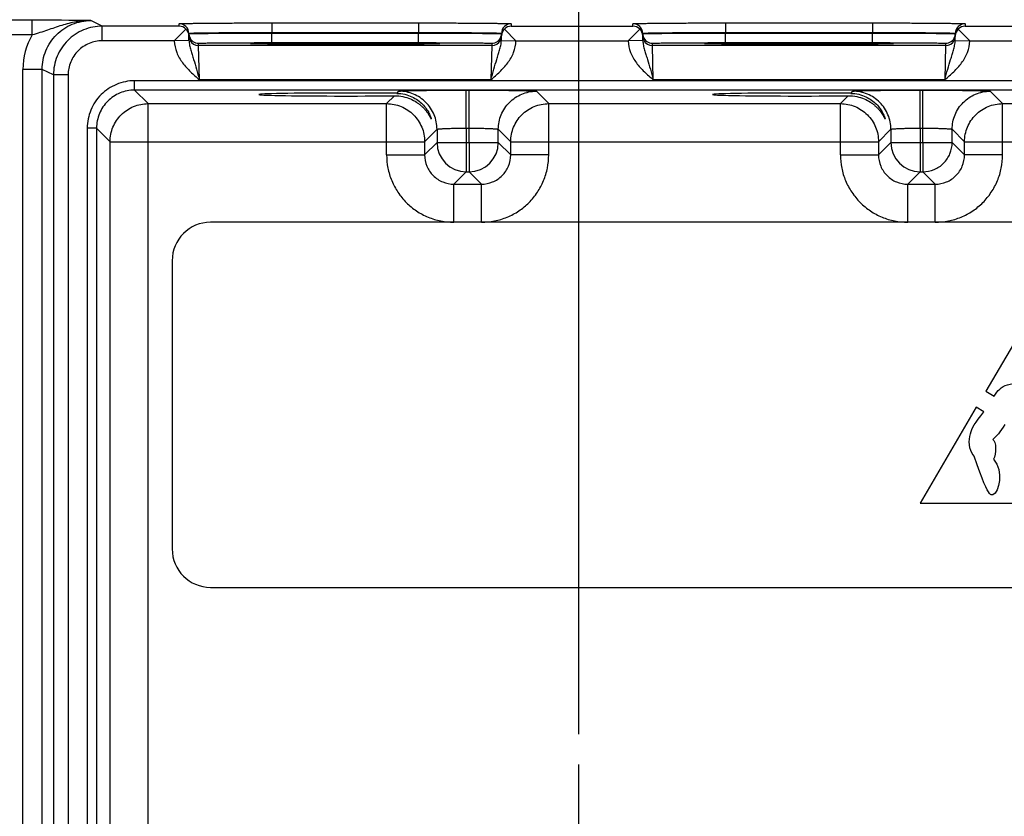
# Model space of a CAD drawing. Header units: inches. Extents: x 0 to 34, y 0 to 22.
# Tile 48 of 139: x 8.9 to 10.9, y 16.2 to 17.8. Entities that reach past the tile are written whole.
import ezdxf

# ---------------------------------------------------------------- set-up
doc = ezdxf.new("R2010")
doc.units = ezdxf.units.IN
doc.header["$LTSCALE"] = 1.87
doc.header["$MEASUREMENT"] = 0
doc.linetypes.add('CENTER', pattern=[0.6, 0.375, -0.075, 0.075, -0.075])
doc.layers.get('0').update_dxf_attribs({"linetype": 'CONTINUOUS'})
for name, color, linetype in [('02___PRT_ALL_AXES', 7, 'CONTINUOUS'), ('DIMENSIONS', 7, 'CONTINUOUS'), ('FOAM', 7, 'CONTINUOUS')]:
    doc.layers.add(name, color=color, linetype=linetype)
doc.styles.get("Standard").update_dxf_attribs({"font": 'txt', "width": 0.8})
doc.dimstyles.new('DIMSTYLE_1', dxfattribs={"dimtxt": 0.125, "dimasz": 0.18, "dimexe": 0.125, "dimexo": 0.0625, "dimgap": 0.03125, "dimtad": 0, "dimtih": 1, "dimtoh": 1, "dimdsep": 46, "dimtxsty": 'STANDARD', "dimblk": '_FILLED', "dimblk1": '_FILLED', "dimblk2": '_FILLED', "dimcen": 0.09, "dimazin": 2, "dimtp": 0.001, "dimtm": 0.001, "dimtfac": 1, "dimtofl": 0, "dimtmove": 0, "dimatfit": 3, "dimldrblk": '_FILLED', "dimfxl": 1, "dimtolj": 1, "dimarcsym": 0})

# ---------------------------------------------------------------- blocks, each defined once
blk = doc.blocks.new('*D29')
at = {"layer": 'DIMENSIONS', "color": 2, "linetype": 'CONTINUOUS'}
blk.add_line((10.0239, 16.336), (10.0239, 18.4882), dxfattribs=at)
at = {"layer": 'DIMENSIONS', "color": 2, "linetype": 'CONTINUOUS', "insert": (9.9614, 18.5507), "char_height": 0.125, "width": 1.425, "attachment_point": 1, "rotation": 90, "line_spacing_factor": 0.9}
blk.add_mtext('100.28{\\ftxt.shx;\\W1.000000;\\H0.125000; }[3.948]', dxfattribs=at)
blk = doc.blocks.new('_FILLED')
at = {"color": 0, "linetype": 'BYBLOCK'}
blk.add_solid([(0, 0), (-1, 0.174), (-1, -0.174)], dxfattribs=at)
blk = doc.blocks.new('*D30')
at = {"layer": 'DIMENSIONS', "color": 2, "linetype": 'CONTINUOUS'}
blk.add_line((11.8839, 16.336), (11.8839, 18.4882), dxfattribs=at)
at = {"layer": 'DIMENSIONS', "color": 2, "linetype": 'CONTINUOUS', "insert": (11.8214, 18.5507), "char_height": 0.125, "width": 1.425, "attachment_point": 1, "rotation": 90, "line_spacing_factor": 0.9}
blk.add_mtext('147.53{\\ftxt.shx;\\W1.000000;\\H0.125000; }[5.808]', dxfattribs=at)
blk = doc.blocks.new('*D31')
at = {"layer": 'DIMENSIONS', "color": 2, "linetype": 'CONTINUOUS'}
blk.add_line((15.6039, 16.336), (15.6039, 18.4882), dxfattribs=at)
at = {"layer": 'DIMENSIONS', "color": 2, "linetype": 'CONTINUOUS', "insert": (15.5414, 18.5507), "char_height": 0.125, "width": 1.425, "attachment_point": 1, "rotation": 90, "line_spacing_factor": 0.9}
blk.add_mtext('242.02{\\ftxt.shx;\\W1.000000;\\H0.125000; }[9.528]', dxfattribs=at)

msp = doc.modelspace()

# ---------------------------------------------------------------- linework, layer by layer
at = {"color": 7, "linetype": 'CONTINUOUS'}
for p, q in [((8.9038, 17.7983), (7.3116, 17.7983)), ((8.9038, 17.7683), (8.9038, 17.7983)), ((9.0471, 17.7862), (9.024, 17.7977)), ((9.0471, 17.7562), (9.0471, 17.7862)), ((9.2046, 17.7862), (9.0471, 17.7862)), ((9.2186, 17.7804), (9.1948, 17.7562)), ((9.2046, 17.7862), (9.2046, 17.7912)), ((9.3945, 17.7929), (9.3945, 17.7732)), ((9.3945, 17.7929), (9.6953, 17.7929)), ((9.6953, 17.7929), (9.6953, 17.7732)), ((9.8712, 17.7804), (9.8949, 17.7563)), ((9.8852, 17.7912), (9.8851, 17.7862)), ((9.8851, 17.7862), (10.1346, 17.7862)), ((10.1486, 17.7804), (10.1248, 17.7562)), ((10.1346, 17.7862), (10.1346, 17.7912)), ((10.3245, 17.7929), (10.3245, 17.7732)), ((10.3245, 17.7929), (10.6253, 17.7929)), ((10.6253, 17.7929), (10.6253, 17.7732)), ((10.8012, 17.7804), (10.8249, 17.7563)), ((10.8152, 17.7912), (10.8151, 17.7862)), ((10.8151, 17.7862), (11.0646, 17.7862)), ((8.9038, 17.7683), (7.3116, 17.7683)), ((9.1948, 17.7562), (9.0471, 17.7562)), ((9.2248, 17.7568), (9.1949, 17.7563)), ((9.2246, 17.7716), (9.2252, 17.7717)), ((9.2248, 17.7568), (9.2246, 17.7716)), ((9.2246, 17.7708), (9.2252, 17.7709)), ((9.3945, 17.7721), (9.3945, 17.7732)), ((9.3945, 17.7732), (9.6953, 17.7732)), ((9.3945, 17.7525), (9.3945, 17.7721)), ((9.3945, 17.7721), (9.6952, 17.7721)), ((9.6952, 17.7721), (9.6953, 17.7732)), ((9.6952, 17.7525), (9.6952, 17.7721)), ((9.8646, 17.7717), (9.8652, 17.7716)), ((9.8646, 17.7709), (9.8652, 17.7708)), ((9.865, 17.7568), (9.8652, 17.7716)), ((9.865, 17.7568), (9.8949, 17.7563)), ((9.8949, 17.7562), (10.1248, 17.7562)), ((10.1548, 17.7568), (10.1249, 17.7563)), ((10.1546, 17.7716), (10.1552, 17.7717)), ((10.1548, 17.7568), (10.1546, 17.7716)), ((10.1546, 17.7708), (10.1552, 17.7709)), ((10.3245, 17.7721), (10.3245, 17.7732)), ((10.3245, 17.7732), (10.6253, 17.7732)), ((10.3245, 17.7525), (10.3245, 17.7721)), ((10.3245, 17.7721), (10.6252, 17.7721)), ((10.6252, 17.7721), (10.6253, 17.7732)), ((10.6252, 17.7525), (10.6252, 17.7721)), ((10.7946, 17.7717), (10.7952, 17.7716)), ((10.7946, 17.7709), (10.7952, 17.7708)), ((10.795, 17.7568), (10.7952, 17.7716)), ((10.795, 17.7568), (10.8249, 17.7563)), ((10.8249, 17.7562), (11.0548, 17.7562)), ((9.2446, 17.7465), (9.2446, 17.7512)), ((9.8451, 17.7465), (9.2446, 17.7465)), ((9.2462, 17.6765), (9.2446, 17.7465)), ((9.3512, 17.7506), (9.3541, 17.7509)), ((9.3541, 17.7504), (9.3512, 17.7506)), ((9.3653, 17.75), (9.3541, 17.7504)), ((9.3555, 17.7503), (9.3548, 17.7503)), ((9.3564, 17.7503), (9.3555, 17.7503)), ((9.3581, 17.7502), (9.3564, 17.7503)), ((9.3601, 17.7501), (9.3581, 17.7502)), ((9.3625, 17.7501), (9.3601, 17.7501)), ((9.3653, 17.75), (9.3625, 17.7501)), ((9.3685, 17.75), (9.3653, 17.75)), ((9.3721, 17.7499), (9.3685, 17.75)), ((9.3762, 17.7498), (9.3721, 17.7499)), ((9.3808, 17.7498), (9.3762, 17.7498)), ((9.386, 17.7497), (9.3808, 17.7498)), ((9.3917, 17.7496), (9.386, 17.7497)), ((9.3981, 17.7495), (9.3917, 17.7496)), ((9.3945, 17.7525), (9.6952, 17.7525)), ((9.4051, 17.7495), (9.3981, 17.7495)), ((9.4127, 17.7494), (9.4051, 17.7495)), ((9.4211, 17.7493), (9.4127, 17.7494)), ((9.4302, 17.7493), (9.4211, 17.7493)), ((9.44, 17.7492), (9.4302, 17.7493)), ((9.4507, 17.7492), (9.44, 17.7492)), ((9.4621, 17.7491), (9.4507, 17.7492)), ((9.4742, 17.7491), (9.4621, 17.7491)), ((9.4871, 17.749), (9.4742, 17.7491)), ((9.5007, 17.749), (9.4871, 17.749)), ((9.515, 17.749), (9.5007, 17.749)), ((9.5251, 17.749), (9.515, 17.749)), ((9.5357, 17.749), (9.5251, 17.749)), ((9.5469, 17.749), (9.5357, 17.749)), ((9.5586, 17.749), (9.5469, 17.749)), ((9.5704, 17.749), (9.5586, 17.749)), ((9.5818, 17.749), (9.5704, 17.749)), ((9.5926, 17.749), (9.5818, 17.749)), ((9.6028, 17.749), (9.5926, 17.749)), ((9.6125, 17.7491), (9.6028, 17.749)), ((9.6217, 17.7491), (9.6125, 17.7491)), ((9.6305, 17.7491), (9.6217, 17.7491)), ((9.6428, 17.7492), (9.6305, 17.7491)), ((9.6542, 17.7493), (9.6428, 17.7492)), ((9.6645, 17.7493), (9.6542, 17.7493)), ((9.6739, 17.7494), (9.6645, 17.7493)), ((9.6822, 17.7495), (9.6739, 17.7494)), ((9.6895, 17.7495), (9.6822, 17.7495)), ((9.6959, 17.7496), (9.6895, 17.7495)), ((9.7018, 17.7497), (9.6959, 17.7496)), ((9.707, 17.7497), (9.7018, 17.7497)), ((9.7117, 17.7498), (9.707, 17.7497)), ((9.716, 17.7499), (9.7117, 17.7498)), ((9.7198, 17.7499), (9.716, 17.7499)), ((9.7232, 17.75), (9.7198, 17.7499)), ((9.7262, 17.7501), (9.7232, 17.75)), ((9.7357, 17.7504), (9.7245, 17.75)), ((9.7288, 17.7501), (9.7262, 17.7501)), ((9.731, 17.7502), (9.7288, 17.7501)), ((9.7328, 17.7503), (9.731, 17.7502)), ((9.7339, 17.7503), (9.7328, 17.7503)), ((9.7347, 17.7503), (9.7339, 17.7503)), ((9.7354, 17.7504), (9.7347, 17.7503)), ((9.7357, 17.7509), (9.7386, 17.7506)), ((9.7386, 17.7506), (9.7357, 17.7504)), ((9.8451, 17.7465), (9.8436, 17.6765)), ((9.8452, 17.7512), (9.8451, 17.7465)), ((10.1746, 17.7465), (10.1746, 17.7512)), ((10.7751, 17.7465), (10.1746, 17.7465)), ((10.1762, 17.6765), (10.1746, 17.7465)), ((10.2812, 17.7506), (10.2841, 17.7509)), ((10.2841, 17.7504), (10.2812, 17.7506)), ((10.2953, 17.75), (10.2841, 17.7504)), ((10.2855, 17.7503), (10.2848, 17.7503)), ((10.2864, 17.7503), (10.2855, 17.7503)), ((10.2881, 17.7502), (10.2864, 17.7503)), ((10.2901, 17.7501), (10.2881, 17.7502)), ((10.2925, 17.7501), (10.2901, 17.7501)), ((10.2953, 17.75), (10.2925, 17.7501)), ((10.2985, 17.75), (10.2953, 17.75)), ((10.3021, 17.7499), (10.2985, 17.75)), ((10.3062, 17.7498), (10.3021, 17.7499)), ((10.3108, 17.7498), (10.3062, 17.7498)), ((10.316, 17.7497), (10.3108, 17.7498)), ((10.3217, 17.7496), (10.316, 17.7497)), ((10.3281, 17.7495), (10.3217, 17.7496)), ((10.3245, 17.7525), (10.6252, 17.7525)), ((10.3351, 17.7495), (10.3281, 17.7495)), ((10.3427, 17.7494), (10.3351, 17.7495)), ((10.3511, 17.7493), (10.3427, 17.7494)), ((10.3602, 17.7493), (10.3511, 17.7493)), ((10.37, 17.7492), (10.3602, 17.7493)), ((10.3807, 17.7492), (10.37, 17.7492)), ((10.3921, 17.7491), (10.3807, 17.7492)), ((10.4042, 17.7491), (10.3921, 17.7491)), ((10.4171, 17.749), (10.4042, 17.7491)), ((10.4307, 17.749), (10.4171, 17.749)), ((10.445, 17.749), (10.4307, 17.749)), ((10.4551, 17.749), (10.445, 17.749)), ((10.4657, 17.749), (10.4551, 17.749)), ((10.4769, 17.749), (10.4657, 17.749)), ((10.4886, 17.749), (10.4769, 17.749)), ((10.5004, 17.749), (10.4886, 17.749)), ((10.5118, 17.749), (10.5004, 17.749)), ((10.5226, 17.749), (10.5118, 17.749)), ((10.5328, 17.749), (10.5226, 17.749)), ((10.5425, 17.7491), (10.5328, 17.749)), ((10.5517, 17.7491), (10.5425, 17.7491)), ((10.5605, 17.7491), (10.5517, 17.7491)), ((10.5728, 17.7492), (10.5605, 17.7491)), ((10.5842, 17.7493), (10.5728, 17.7492)), ((10.5945, 17.7493), (10.5842, 17.7493)), ((10.6039, 17.7494), (10.5945, 17.7493)), ((10.6122, 17.7495), (10.6039, 17.7494)), ((10.6195, 17.7495), (10.6122, 17.7495)), ((10.6259, 17.7496), (10.6195, 17.7495)), ((10.6318, 17.7497), (10.6259, 17.7496)), ((10.637, 17.7497), (10.6318, 17.7497)), ((10.6417, 17.7498), (10.637, 17.7497)), ((10.646, 17.7499), (10.6417, 17.7498)), ((10.6498, 17.7499), (10.646, 17.7499)), ((10.6532, 17.75), (10.6498, 17.7499)), ((10.6562, 17.7501), (10.6532, 17.75)), ((10.6657, 17.7504), (10.6545, 17.75)), ((10.6588, 17.7501), (10.6562, 17.7501)), ((10.661, 17.7502), (10.6588, 17.7501)), ((10.6628, 17.7503), (10.661, 17.7502)), ((10.6639, 17.7503), (10.6628, 17.7503)), ((10.6647, 17.7503), (10.6639, 17.7503)), ((10.6654, 17.7504), (10.6647, 17.7503)), ((10.6657, 17.7509), (10.6686, 17.7506)), ((10.6686, 17.7506), (10.6657, 17.7504)), ((10.7751, 17.7465), (10.7736, 17.6765)), ((10.7752, 17.7512), (10.7751, 17.7465)), ((8.8846, 14.4346), (8.8846, 17.6978)), ((8.924, 17.6978), (8.8846, 17.6978)), ((8.924, 14.4346), (8.924, 17.6978)), ((8.9471, 17.6862), (8.924, 17.6978)), ((8.9471, 17.6862), (8.9471, 14.4461)), ((8.9771, 17.6862), (8.9471, 17.6862)), ((8.9771, 17.6862), (8.9771, 14.4461)), ((9.1134, 17.6553), (9.1134, 17.6744)), ((16.5115, 17.6744), (9.1134, 17.6744)), ((9.8436, 17.6765), (9.2462, 17.6765)), ((10.7736, 17.6765), (10.1762, 17.6765)), ((9.1412, 17.6275), (9.1134, 17.6553)), ((16.5115, 17.6553), (9.1134, 17.6553)), ((9.7931, 17.5773), (9.7931, 17.6553)), ((9.7931, 17.6553), (9.7987, 17.6553)), ((9.7987, 17.5773), (9.7987, 17.6553)), ((10.7231, 17.5773), (10.7231, 17.6553)), ((10.7231, 17.6553), (10.7287, 17.6553)), ((10.7287, 17.5773), (10.7287, 17.6553)), ((9.6298, 17.6275), (9.6459, 17.6436)), ((9.6509, 17.6486), (9.6551, 17.6529)), ((9.9367, 17.6529), (9.962, 17.6275)), ((10.5598, 17.6275), (10.5759, 17.6436)), ((10.5809, 17.6486), (10.5851, 17.6529)), ((10.8667, 17.6529), (10.892, 17.6275)), ((9.1412, 14.5048), (9.1412, 17.6275)), ((9.1412, 17.6275), (9.6298, 17.6275)), ((9.6298, 17.5225), (9.6298, 17.6275)), ((9.962, 17.5225), (9.962, 17.6275)), ((9.962, 17.6275), (10.5598, 17.6275)), ((10.5598, 17.5225), (10.5598, 17.6275)), ((10.892, 17.5225), (10.892, 17.6275)), ((10.892, 17.6275), (11.4898, 17.6275)), ((9.0164, 17.5774), (9.0164, 14.555)), ((9.0354, 17.5774), (9.0164, 17.5774)), ((9.0354, 17.5774), (9.0354, 14.555)), ((9.0632, 17.5495), (9.0354, 17.5774)), ((9.7331, 17.5749), (9.7077, 17.5495)), ((9.7331, 17.5749), (9.7331, 17.5479)), ((9.7931, 17.5773), (9.7931, 17.5479)), ((9.7931, 17.5773), (9.7987, 17.5773)), ((9.7987, 17.5479), (9.7987, 17.5773)), ((9.8587, 17.5479), (9.8587, 17.5749)), ((9.8587, 17.5749), (9.884, 17.5495)), ((10.6631, 17.5749), (10.6377, 17.5495)), ((10.6631, 17.5749), (10.6631, 17.5479)), ((10.7231, 17.5773), (10.7231, 17.5479)), ((10.7231, 17.5773), (10.7287, 17.5773)), ((10.7287, 17.5479), (10.7287, 17.5773)), ((10.7887, 17.5479), (10.7887, 17.5749)), ((10.7887, 17.5749), (10.814, 17.5495)), ((9.0632, 14.5828), (9.0632, 17.5495)), ((9.0632, 17.5495), (9.7077, 17.5495)), ((9.7077, 17.5495), (9.7077, 17.5225)), ((9.7331, 17.5479), (9.7077, 17.5225)), ((9.7331, 17.5479), (9.8587, 17.5479)), ((9.7931, 17.5479), (9.7931, 17.4879)), ((9.7987, 17.5479), (9.7987, 17.4879)), ((9.8587, 17.5479), (9.884, 17.5225)), ((9.884, 17.5225), (9.884, 17.5495)), ((9.884, 17.5495), (10.6377, 17.5495)), ((10.6377, 17.5495), (10.6377, 17.5225)), ((10.6631, 17.5479), (10.6377, 17.5225)), ((10.6631, 17.5479), (10.7887, 17.5479)), ((10.7231, 17.5479), (10.7231, 17.4879)), ((10.7287, 17.5479), (10.7287, 17.4879)), ((10.7887, 17.5479), (10.814, 17.5225)), ((10.814, 17.5225), (10.814, 17.5495)), ((10.814, 17.5495), (11.5677, 17.5495)), ((9.6298, 17.5225), (9.7077, 17.5225)), ((9.962, 17.5225), (9.884, 17.5225)), ((10.5598, 17.5225), (10.6377, 17.5225)), ((10.892, 17.5225), (10.814, 17.5225)), ((9.7931, 17.4879), (9.7677, 17.4625)), ((9.7931, 17.4879), (9.7987, 17.4879)), ((9.7987, 17.4879), (9.824, 17.4625)), ((10.7231, 17.4879), (10.6977, 17.4625)), ((10.7231, 17.4879), (10.7287, 17.4879)), ((10.7287, 17.4879), (10.754, 17.4625)), ((9.7677, 17.3845), (9.7677, 17.4625)), ((9.7677, 17.4625), (9.824, 17.4625)), ((9.824, 17.3845), (9.824, 17.4625)), ((10.6977, 17.3845), (10.6977, 17.4625)), ((10.6977, 17.4625), (10.754, 17.4625)), ((10.754, 17.3845), (10.754, 17.4625))]:
    msp.add_line(p, q, dxfattribs=at)
for points in [[(9.3548, 17.7503), (9.3542, 17.7504), (9.3539, 17.7504), (9.3537, 17.7504), (9.3536, 17.7504), (9.3535, 17.7504)], [(9.7364, 17.7504), (9.7363, 17.7504), (9.7363, 17.7504), (9.7361, 17.7504), (9.7359, 17.7504), (9.7357, 17.7504), (9.7354, 17.7504)], [(10.2848, 17.7503), (10.2842, 17.7504), (10.2839, 17.7504), (10.2837, 17.7504), (10.2836, 17.7504), (10.2835, 17.7504)], [(10.6664, 17.7504), (10.6663, 17.7504), (10.6663, 17.7504), (10.6661, 17.7504), (10.6659, 17.7504), (10.6657, 17.7504), (10.6654, 17.7504)]]:
    msp.add_lwpolyline(points, dxfattribs=at)
for centre, radius, start, end in [((8.8996, 4.917), 12.8814, 89.44662, 89.98114), ((9.2046, 17.7712), 0.02, 1.0011, 90.0012), ((9.2044, 17.766), 0.0202, 45.4262, 89.3219), ((9.205, 17.7662), 0.0197, 1.0409, 46.2202), ((9.8848, 17.7662), 0.0197, 133.7798, 178.9591), ((9.8852, 17.7712), 0.02, 89.9988, 178.9989), ((9.8854, 17.766), 0.0202, 90.6781, 134.5738), ((10.1346, 17.7712), 0.02, 1.0011, 90.0012), ((10.1344, 17.766), 0.0202, 45.4262, 89.3219), ((10.135, 17.7662), 0.0197, 1.0409, 46.2202), ((10.8148, 17.7662), 0.0197, 133.7798, 178.9591), ((10.8152, 17.7712), 0.02, 89.9988, 178.9989), ((10.8154, 17.766), 0.0202, 90.6781, 134.5738), ((9.024, 17.6978), 0.1394, 149.567, 180.0001), ((9.2446, 17.7712), 0.02, 181.0079, 189.8925), ((9.2446, 17.7712), 0.02, 189.9052, 198.7958), ((9.2446, 17.7712), 0.02, 198.8014, 270.0007), ((9.2446, 17.7665), 0.02, 206.4232, 270.0003), ((9.8451, 17.7665), 0.02, 269.9997, 333.5767), ((9.8452, 17.7712), 0.02, 269.9993, 341.1986), ((9.8452, 17.7712), 0.02, 341.2042, 350.0948), ((9.8452, 17.7712), 0.02, 350.1075, 358.9921), ((10.1746, 17.7712), 0.02, 181.0079, 189.8925), ((10.1746, 17.7712), 0.02, 189.9052, 198.7958), ((10.1746, 17.7712), 0.02, 198.8014, 270.0007), ((10.1746, 17.7665), 0.02, 206.4232, 270.0003), ((10.7751, 17.7665), 0.02, 269.9997, 333.5767), ((10.7752, 17.7712), 0.02, 269.9993, 341.1986), ((10.7752, 17.7712), 0.02, 341.2042, 350.0948), ((10.7752, 17.7712), 0.02, 350.1075, 358.9921), ((9.7931, 17.5479), 0.06, 180.021, 269.979), ((9.7987, 17.5479), 0.06, 270.021, 359.979), ((10.7231, 17.5479), 0.06, 180.021, 269.979)]:
    msp.add_arc(centre, radius, start, end, dxfattribs=at)
for centre in [(9.5449, 17.6462), (10.4749, 17.6462)]:
    msp.add_ellipse(centre, major_axis=(0.1771, 0), ratio=0.017455, start_param=0.929285, end_param=5.318993, dxfattribs=at)
for points, knots in [([(9.024, 17.7977), (9.0139, 17.7978), (8.9935, 17.7959), (8.9637, 17.7882), (8.9394, 17.7796), (8.9194, 17.7729), (8.9091, 17.7698), (8.9038, 17.7683)], [0, 0, 0, 0, 0.24472, 0.49043, 0.740424, 0.868928, 1, 1, 1, 1]), ([(8.924, 17.6978), (8.924, 17.7043), (8.9253, 17.7174), (8.931, 17.7363), (8.9403, 17.7537), (8.9528, 17.7689), (8.9681, 17.7814), (8.9855, 17.7907), (9.0044, 17.7965), (9.0175, 17.7977), (9.024, 17.7977)], [0, 0, 0, 0, 0.125, 0.250001, 0.375002, 0.500003, 0.625003, 0.750003, 0.875002, 1, 1, 1, 1]), ([(9.0471, 17.7862), (9.0406, 17.7862), (9.0275, 17.7849), (9.0086, 17.7792), (8.9912, 17.7699), (8.976, 17.7574), (8.9634, 17.7421), (8.9541, 17.7247), (8.9484, 17.7058), (8.9471, 17.6927), (8.9471, 17.6862)], [0, 0, 0, 0, 0.124999, 0.249998, 0.374998, 0.499998, 0.624999, 0.749999, 0.875, 1, 1, 1, 1]), ([(9.2046, 17.7912), (9.2046, 17.7912), (9.2047, 17.7913), (9.2048, 17.7913), (9.2051, 17.7913), (9.2055, 17.7914), (9.206, 17.7914), (9.2069, 17.7915), (9.2084, 17.7915), (9.2104, 17.7916), (9.2129, 17.7917), (9.2158, 17.7918), (9.2191, 17.7918), (9.2229, 17.7919), (9.2288, 17.792), (9.2371, 17.7921), (9.2481, 17.7923), (9.2606, 17.7924), (9.2744, 17.7925), (9.2893, 17.7926), (9.3052, 17.7927), (9.3281, 17.7928), (9.3579, 17.7928), (9.3822, 17.7929), (9.3945, 17.7929)], [0, 0, 0, 0, 0.000367, 0.001291, 0.002806, 0.004918, 0.007626, 0.010931, 0.019321, 0.030071, 0.043156, 0.058545, 0.076202, 0.096083, 0.118142, 0.168576, 0.22702, 0.29291, 0.365614, 0.444431, 0.5286, 0.617312, 0.804907, 1, 1, 1, 1]), ([(9.6953, 17.7929), (9.7076, 17.7929), (9.7318, 17.7928), (9.7617, 17.7928), (9.7845, 17.7927), (9.8005, 17.7926), (9.8154, 17.7925), (9.8292, 17.7924), (9.8416, 17.7923), (9.8527, 17.7921), (9.861, 17.792), (9.8669, 17.7919), (9.8706, 17.7918), (9.874, 17.7918), (9.8769, 17.7917), (9.8794, 17.7916), (9.8814, 17.7915), (9.8828, 17.7915), (9.8837, 17.7914), (9.8843, 17.7914), (9.8847, 17.7913), (9.885, 17.7913), (9.8851, 17.7913), (9.8852, 17.7912), (9.8852, 17.7912)], [0, 0, 0, 0, 0.195093, 0.382688, 0.4714, 0.555569, 0.634386, 0.70709, 0.77298, 0.831424, 0.881858, 0.903917, 0.923799, 0.941455, 0.956844, 0.969929, 0.980679, 0.989069, 0.992374, 0.995082, 0.997194, 0.998709, 0.999633, 1, 1, 1, 1]), ([(10.1346, 17.7912), (10.1346, 17.7912), (10.1347, 17.7913), (10.1348, 17.7913), (10.1351, 17.7913), (10.1355, 17.7914), (10.136, 17.7914), (10.1369, 17.7915), (10.1384, 17.7915), (10.1404, 17.7916), (10.1429, 17.7917), (10.1458, 17.7918), (10.1491, 17.7918), (10.1529, 17.7919), (10.1588, 17.792), (10.1671, 17.7921), (10.1781, 17.7923), (10.1906, 17.7924), (10.2044, 17.7925), (10.2193, 17.7926), (10.2352, 17.7927), (10.2581, 17.7928), (10.2879, 17.7928), (10.3122, 17.7929), (10.3245, 17.7929)], [0, 0, 0, 0, 0.000367, 0.001291, 0.002806, 0.004918, 0.007626, 0.010931, 0.019321, 0.030071, 0.043156, 0.058545, 0.076202, 0.096083, 0.118142, 0.168576, 0.22702, 0.29291, 0.365614, 0.444431, 0.5286, 0.617312, 0.804907, 1, 1, 1, 1]), ([(10.6253, 17.7929), (10.6376, 17.7929), (10.6618, 17.7928), (10.6917, 17.7928), (10.7145, 17.7927), (10.7305, 17.7926), (10.7454, 17.7925), (10.7592, 17.7924), (10.7716, 17.7923), (10.7827, 17.7921), (10.791, 17.792), (10.7969, 17.7919), (10.8006, 17.7918), (10.804, 17.7918), (10.8069, 17.7917), (10.8094, 17.7916), (10.8114, 17.7915), (10.8128, 17.7915), (10.8137, 17.7914), (10.8143, 17.7914), (10.8147, 17.7913), (10.815, 17.7913), (10.8151, 17.7913), (10.8152, 17.7912), (10.8152, 17.7912)], [0, 0, 0, 0, 0.195093, 0.382688, 0.4714, 0.555569, 0.634386, 0.70709, 0.77298, 0.831424, 0.881858, 0.903917, 0.923799, 0.941455, 0.956844, 0.969929, 0.980679, 0.989069, 0.992374, 0.995082, 0.997194, 0.998709, 0.999633, 1, 1, 1, 1]), ([(9.0471, 17.7562), (9.0426, 17.7562), (9.0334, 17.7553), (9.0158, 17.75), (8.9963, 17.737), (8.9833, 17.7175), (8.978, 17.6999), (8.9771, 17.6908), (8.9771, 17.6862)], [0, 0, 0, 0, 0.125302, 0.250604, 0.5, 0.749397, 0.874698, 1, 1, 1, 1]), ([(9.1948, 17.7562), (9.195, 17.7481), (9.1985, 17.7318), (9.211, 17.7105), (9.2277, 17.6925), (9.24, 17.6818), (9.2462, 17.6765)], [0, 0, 0, 0, 0.249327, 0.499215, 0.749509, 1, 1, 1, 1]), ([(9.2248, 17.7568), (9.2249, 17.7535), (9.2258, 17.7469), (9.2283, 17.7373), (9.2312, 17.7278), (9.2354, 17.7147), (9.2404, 17.6976), (9.2443, 17.6836), (9.2462, 17.6765)], [0, 0, 0, 0, 0.120104, 0.238268, 0.357052, 0.478569, 0.733305, 1, 1, 1, 1]), ([(9.2252, 17.7717), (9.2259, 17.7718), (9.2278, 17.7719), (9.2313, 17.7721), (9.2362, 17.7723), (9.2425, 17.7724), (9.2501, 17.7726), (9.2626, 17.7728), (9.2809, 17.7729), (9.3057, 17.7731), (9.3336, 17.7732), (9.3635, 17.7733), (9.3841, 17.7732), (9.3945, 17.7732)], [0, 0, 0, 0, 0.012373, 0.033215, 0.06236, 0.099562, 0.144504, 0.196803, 0.321615, 0.46972, 0.636032, 0.814839, 1, 1, 1, 1]), ([(9.2252, 17.7709), (9.2259, 17.771), (9.2278, 17.771), (9.2313, 17.7711), (9.2362, 17.7712), (9.2455, 17.7713), (9.2601, 17.7715), (9.281, 17.7717), (9.3058, 17.7718), (9.3441, 17.772), (9.374, 17.7721), (9.3945, 17.7721)], [0, 0, 0, 0, 0.012397, 0.033273, 0.06245, 0.099681, 0.196962, 0.321786, 0.469873, 0.636146, 1, 1, 1, 1]), ([(9.6952, 17.7721), (9.7158, 17.7721), (9.7457, 17.772), (9.784, 17.7718), (9.8088, 17.7717), (9.8297, 17.7715), (9.8443, 17.7713), (9.8535, 17.7712), (9.8585, 17.7711), (9.862, 17.771), (9.8639, 17.771), (9.8646, 17.7709)], [0, 0, 0, 0, 0.363854, 0.530127, 0.678214, 0.803038, 0.900319, 0.93755, 0.966727, 0.987603, 1, 1, 1, 1]), ([(9.6953, 17.7732), (9.7057, 17.7732), (9.7263, 17.7733), (9.7562, 17.7732), (9.784, 17.7731), (9.8088, 17.7729), (9.8272, 17.7728), (9.8397, 17.7726), (9.8473, 17.7724), (9.8536, 17.7723), (9.8585, 17.7721), (9.862, 17.7719), (9.8639, 17.7718), (9.8646, 17.7717)], [0, 0, 0, 0, 0.185163, 0.363973, 0.530287, 0.678393, 0.803205, 0.855503, 0.900445, 0.937646, 0.966789, 0.987629, 1, 1, 1, 1]), ([(9.8436, 17.6765), (9.8455, 17.6836), (9.8493, 17.6976), (9.8544, 17.7147), (9.8586, 17.7278), (9.8615, 17.7373), (9.864, 17.7469), (9.8649, 17.7535), (9.865, 17.7568)], [0, 0, 0, 0, 0.266694, 0.521431, 0.642948, 0.761732, 0.879896, 1, 1, 1, 1]), ([(9.8436, 17.6765), (9.8497, 17.6818), (9.8621, 17.6925), (9.8788, 17.7105), (9.8912, 17.7318), (9.8948, 17.7481), (9.8949, 17.7562)], [0, 0, 0, 0, 0.250502, 0.500799, 0.750681, 1, 1, 1, 1]), ([(10.1248, 17.7562), (10.125, 17.7481), (10.1285, 17.7318), (10.141, 17.7105), (10.1577, 17.6925), (10.17, 17.6818), (10.1762, 17.6765)], [0, 0, 0, 0, 0.249327, 0.499215, 0.749509, 1, 1, 1, 1]), ([(10.1548, 17.7568), (10.1549, 17.7535), (10.1558, 17.7469), (10.1583, 17.7373), (10.1612, 17.7278), (10.1654, 17.7147), (10.1704, 17.6976), (10.1743, 17.6836), (10.1762, 17.6765)], [0, 0, 0, 0, 0.120104, 0.238268, 0.357052, 0.478569, 0.733305, 1, 1, 1, 1]), ([(10.1552, 17.7717), (10.1559, 17.7718), (10.1578, 17.7719), (10.1613, 17.7721), (10.1662, 17.7723), (10.1725, 17.7724), (10.1801, 17.7726), (10.1926, 17.7728), (10.2109, 17.7729), (10.2357, 17.7731), (10.2636, 17.7732), (10.2935, 17.7733), (10.3141, 17.7732), (10.3245, 17.7732)], [0, 0, 0, 0, 0.012373, 0.033215, 0.06236, 0.099562, 0.144504, 0.196803, 0.321615, 0.46972, 0.636032, 0.814839, 1, 1, 1, 1]), ([(10.1552, 17.7709), (10.1559, 17.771), (10.1578, 17.771), (10.1613, 17.7711), (10.1662, 17.7712), (10.1755, 17.7713), (10.1901, 17.7715), (10.211, 17.7717), (10.2358, 17.7718), (10.2741, 17.772), (10.304, 17.7721), (10.3245, 17.7721)], [0, 0, 0, 0, 0.012397, 0.033273, 0.06245, 0.099681, 0.196962, 0.321786, 0.469873, 0.636146, 1, 1, 1, 1]), ([(10.6252, 17.7721), (10.6458, 17.7721), (10.6757, 17.772), (10.714, 17.7718), (10.7388, 17.7717), (10.7597, 17.7715), (10.7743, 17.7713), (10.7835, 17.7712), (10.7885, 17.7711), (10.792, 17.771), (10.7939, 17.771), (10.7946, 17.7709)], [0, 0, 0, 0, 0.363854, 0.530127, 0.678214, 0.803038, 0.900319, 0.93755, 0.966727, 0.987603, 1, 1, 1, 1]), ([(10.6253, 17.7732), (10.6357, 17.7732), (10.6563, 17.7733), (10.6862, 17.7732), (10.714, 17.7731), (10.7388, 17.7729), (10.7572, 17.7728), (10.7697, 17.7726), (10.7773, 17.7724), (10.7836, 17.7723), (10.7885, 17.7721), (10.792, 17.7719), (10.7939, 17.7718), (10.7946, 17.7717)], [0, 0, 0, 0, 0.185163, 0.363973, 0.530287, 0.678393, 0.803205, 0.855503, 0.900445, 0.937646, 0.966789, 0.987629, 1, 1, 1, 1]), ([(10.7736, 17.6765), (10.7755, 17.6836), (10.7793, 17.6976), (10.7844, 17.7147), (10.7886, 17.7278), (10.7915, 17.7373), (10.794, 17.7469), (10.7949, 17.7535), (10.795, 17.7568)], [0, 0, 0, 0, 0.266694, 0.521431, 0.642948, 0.761732, 0.879896, 1, 1, 1, 1]), ([(10.7736, 17.6765), (10.7797, 17.6818), (10.7921, 17.6925), (10.8088, 17.7105), (10.8212, 17.7318), (10.8248, 17.7481), (10.8249, 17.7562)], [0, 0, 0, 0, 0.250502, 0.500799, 0.750681, 1, 1, 1, 1]), ([(9.2446, 17.7512), (9.2446, 17.7512), (9.2446, 17.7512), (9.2448, 17.7513), (9.245, 17.7513), (9.2455, 17.7513), (9.2463, 17.7514), (9.2476, 17.7514), (9.2492, 17.7515), (9.2511, 17.7516), (9.2534, 17.7516), (9.2572, 17.7517), (9.2627, 17.7518), (9.2702, 17.7519), (9.279, 17.752), (9.2888, 17.7521), (9.2997, 17.7522), (9.3115, 17.7523), (9.3241, 17.7523), (9.3421, 17.7524), (9.3656, 17.7525), (9.3848, 17.7525), (9.3945, 17.7525)], [0, 0, 0, 0, 0.000367, 0.001291, 0.002806, 0.004918, 0.010931, 0.019321, 0.030071, 0.043156, 0.058545, 0.076201, 0.118142, 0.168576, 0.22702, 0.29291, 0.365614, 0.44443, 0.5286, 0.617312, 0.804907, 1, 1, 1, 1]), ([(9.3541, 17.7509), (9.357, 17.7511), (9.3647, 17.7513), (9.3788, 17.7515), (9.3979, 17.7518), (9.4216, 17.752), (9.449, 17.7521), (9.4905, 17.7523), (9.5449, 17.7524), (9.5993, 17.7523), (9.6408, 17.7521), (9.6682, 17.752), (9.6918, 17.7518), (9.711, 17.7515), (9.7251, 17.7513), (9.7328, 17.7511), (9.7357, 17.7509)], [0, 0, 0, 0, 0.022849, 0.060211, 0.110951, 0.173528, 0.246039, 0.326276, 0.500008, 0.673738, 0.753974, 0.826483, 0.889058, 0.939795, 0.977154, 1, 1, 1, 1]), ([(9.7245, 17.75), (9.7148, 17.7498), (9.6911, 17.7495), (9.6501, 17.7492), (9.5999, 17.749), (9.5449, 17.7489), (9.4899, 17.749), (9.4397, 17.7492), (9.3987, 17.7495), (9.375, 17.7498), (9.3653, 17.75)], [0, 0, 0, 0, 0.080897, 0.198425, 0.342316, 0.499992, 0.657669, 0.801563, 0.919097, 1, 1, 1, 1]), ([(9.6952, 17.7525), (9.705, 17.7525), (9.7241, 17.7525), (9.7477, 17.7524), (9.7657, 17.7523), (9.7783, 17.7523), (9.7901, 17.7522), (9.801, 17.7521), (9.8108, 17.752), (9.8195, 17.7519), (9.8271, 17.7518), (9.8326, 17.7517), (9.8363, 17.7516), (9.8386, 17.7516), (9.8406, 17.7515), (9.8422, 17.7514), (9.8435, 17.7514), (9.8443, 17.7513), (9.8448, 17.7513), (9.845, 17.7513), (9.8451, 17.7512), (9.8452, 17.7512), (9.8452, 17.7512)], [0, 0, 0, 0, 0.195093, 0.382688, 0.4714, 0.55557, 0.634386, 0.70709, 0.77298, 0.831424, 0.881858, 0.923799, 0.941455, 0.956844, 0.969929, 0.980679, 0.989069, 0.995082, 0.997194, 0.998709, 0.999633, 1, 1, 1, 1]), ([(10.1746, 17.7512), (10.1746, 17.7512), (10.1746, 17.7512), (10.1748, 17.7513), (10.175, 17.7513), (10.1755, 17.7513), (10.1763, 17.7514), (10.1776, 17.7514), (10.1792, 17.7515), (10.1811, 17.7516), (10.1834, 17.7516), (10.1872, 17.7517), (10.1927, 17.7518), (10.2002, 17.7519), (10.209, 17.752), (10.2188, 17.7521), (10.2297, 17.7522), (10.2415, 17.7523), (10.2541, 17.7523), (10.2721, 17.7524), (10.2956, 17.7525), (10.3148, 17.7525), (10.3245, 17.7525)], [0, 0, 0, 0, 0.000367, 0.001291, 0.002806, 0.004918, 0.010931, 0.019321, 0.030071, 0.043156, 0.058545, 0.076201, 0.118142, 0.168576, 0.22702, 0.29291, 0.365614, 0.44443, 0.5286, 0.617312, 0.804907, 1, 1, 1, 1]), ([(10.2841, 17.7509), (10.287, 17.7511), (10.2947, 17.7513), (10.3088, 17.7515), (10.3279, 17.7518), (10.3516, 17.752), (10.379, 17.7521), (10.4205, 17.7523), (10.4749, 17.7524), (10.5293, 17.7523), (10.5708, 17.7521), (10.5982, 17.752), (10.6218, 17.7518), (10.641, 17.7515), (10.6551, 17.7513), (10.6628, 17.7511), (10.6657, 17.7509)], [0, 0, 0, 0, 0.022849, 0.060211, 0.110951, 0.173528, 0.246039, 0.326276, 0.500008, 0.673738, 0.753974, 0.826483, 0.889058, 0.939795, 0.977154, 1, 1, 1, 1]), ([(10.6545, 17.75), (10.6448, 17.7498), (10.6211, 17.7495), (10.5801, 17.7492), (10.5299, 17.749), (10.4749, 17.7489), (10.4199, 17.749), (10.3697, 17.7492), (10.3287, 17.7495), (10.305, 17.7498), (10.2953, 17.75)], [0, 0, 0, 0, 0.080897, 0.198425, 0.342316, 0.499992, 0.657669, 0.801563, 0.919097, 1, 1, 1, 1]), ([(10.6252, 17.7525), (10.635, 17.7525), (10.6541, 17.7525), (10.6777, 17.7524), (10.6957, 17.7523), (10.7083, 17.7523), (10.7201, 17.7522), (10.731, 17.7521), (10.7408, 17.752), (10.7495, 17.7519), (10.7571, 17.7518), (10.7626, 17.7517), (10.7663, 17.7516), (10.7686, 17.7516), (10.7706, 17.7515), (10.7722, 17.7514), (10.7735, 17.7514), (10.7743, 17.7513), (10.7748, 17.7513), (10.775, 17.7513), (10.7751, 17.7512), (10.7752, 17.7512), (10.7752, 17.7512)], [0, 0, 0, 0, 0.195093, 0.382688, 0.4714, 0.55557, 0.634386, 0.70709, 0.77298, 0.831424, 0.881858, 0.923799, 0.941455, 0.956844, 0.969929, 0.980679, 0.989069, 0.995082, 0.997194, 0.998709, 0.999633, 1, 1, 1, 1]), ([(9.1134, 17.6744), (9.107, 17.6744), (9.0943, 17.6731), (9.076, 17.6675), (9.0591, 17.6585), (9.0443, 17.6464), (9.0322, 17.6316), (9.0232, 17.6147), (9.0176, 17.5964), (9.0164, 17.5837), (9.0164, 17.5774)], [0, 0, 0, 0, 0.125, 0.25, 0.375, 0.5, 0.625, 0.75, 0.875, 1, 1, 1, 1]), ([(9.1134, 17.6553), (9.1083, 17.6553), (9.098, 17.6543), (9.0785, 17.6484), (9.0568, 17.634), (9.0423, 17.6122), (9.0364, 17.5927), (9.0354, 17.5825), (9.0354, 17.5774)], [0, 0, 0, 0, 0.125301, 0.250603, 0.5, 0.749397, 0.874699, 1, 1, 1, 1]), ([(9.6551, 17.6529), (9.6552, 17.653), (9.6555, 17.653), (9.6561, 17.6532), (9.657, 17.6533), (9.6583, 17.6534), (9.6599, 17.6535), (9.6626, 17.6536), (9.6667, 17.6538), (9.6726, 17.654), (9.6796, 17.6542), (9.6876, 17.6544), (9.6967, 17.6546), (9.7066, 17.6547), (9.7215, 17.6549), (9.7415, 17.6551), (9.7668, 17.6552), (9.7842, 17.6553), (9.7931, 17.6553)], [0, 0, 0, 0, 0.002193, 0.006647, 0.013412, 0.022485, 0.033853, 0.04749, 0.081447, 0.124043, 0.174882, 0.233486, 0.299305, 0.371722, 0.450054, 0.621468, 0.80711, 1, 1, 1, 1]), ([(9.7987, 17.6553), (9.8076, 17.6553), (9.825, 17.6552), (9.8503, 17.6551), (9.8703, 17.6549), (9.8851, 17.6547), (9.8951, 17.6546), (9.9042, 17.6544), (9.9122, 17.6542), (9.9192, 17.654), (9.9251, 17.6538), (9.9292, 17.6536), (9.9319, 17.6535), (9.9335, 17.6534), (9.9347, 17.6533), (9.9357, 17.6532), (9.9363, 17.653), (9.9366, 17.653), (9.9367, 17.6529)], [0, 0, 0, 0, 0.19289, 0.378532, 0.549946, 0.628278, 0.700695, 0.766514, 0.825118, 0.875957, 0.918553, 0.95251, 0.966147, 0.977515, 0.986588, 0.993353, 0.997807, 1, 1, 1, 1]), ([(10.5851, 17.6529), (10.5852, 17.653), (10.5855, 17.653), (10.5861, 17.6532), (10.587, 17.6533), (10.5883, 17.6534), (10.5899, 17.6535), (10.5926, 17.6536), (10.5967, 17.6538), (10.6026, 17.654), (10.6096, 17.6542), (10.6176, 17.6544), (10.6267, 17.6546), (10.6366, 17.6547), (10.6515, 17.6549), (10.6715, 17.6551), (10.6968, 17.6552), (10.7142, 17.6553), (10.7231, 17.6553)], [0, 0, 0, 0, 0.002193, 0.006647, 0.013412, 0.022485, 0.033853, 0.04749, 0.081447, 0.124043, 0.174882, 0.233486, 0.299305, 0.371722, 0.450054, 0.621468, 0.80711, 1, 1, 1, 1]), ([(10.7287, 17.6553), (10.7376, 17.6553), (10.755, 17.6552), (10.7803, 17.6551), (10.8003, 17.6549), (10.8151, 17.6547), (10.8251, 17.6546), (10.8342, 17.6544), (10.8422, 17.6542), (10.8492, 17.654), (10.8551, 17.6538), (10.8592, 17.6536), (10.8619, 17.6535), (10.8635, 17.6534), (10.8647, 17.6533), (10.8657, 17.6532), (10.8663, 17.653), (10.8666, 17.653), (10.8667, 17.6529)], [0, 0, 0, 0, 0.19289, 0.378532, 0.549946, 0.628278, 0.700695, 0.766514, 0.825118, 0.875957, 0.918553, 0.95251, 0.966147, 0.977515, 0.986588, 0.993353, 0.997807, 1, 1, 1, 1]), ([(9.6459, 17.6436), (9.6517, 17.6437), (9.6629, 17.6426), (9.6782, 17.6379), (9.6892, 17.632), (9.6968, 17.6266), (9.7017, 17.6224), (9.7061, 17.6181), (9.71, 17.6137), (9.7132, 17.6093), (9.7155, 17.6058), (9.7171, 17.6031), (9.7182, 17.6013), (9.719, 17.5997), (9.7197, 17.5986), (9.7201, 17.5977), (9.7204, 17.5972), (9.7206, 17.5968), (9.7208, 17.5965), (9.7209, 17.5963), (9.721, 17.5962), (9.7212, 17.5962), (9.7212, 17.5963), (9.7212, 17.5963)], [0, 0, 0, 0, 0.185701, 0.354956, 0.509515, 0.581818, 0.650864, 0.716594, 0.778757, 0.836808, 0.889732, 0.913756, 0.935732, 0.955257, 0.971812, 0.978801, 0.984829, 0.989822, 0.993718, 0.996473, 0.998076, 0.99878, 1, 1, 1, 1]), ([(9.6509, 17.6486), (9.6564, 17.6486), (9.667, 17.6473), (9.6815, 17.6422), (9.6936, 17.6351), (9.7034, 17.6267), (9.7099, 17.619), (9.714, 17.6128), (9.7165, 17.6084), (9.7184, 17.6043), (9.7197, 17.6012), (9.7204, 17.599), (9.7208, 17.5978), (9.7211, 17.597), (9.7212, 17.5965), (9.7212, 17.5963)], [0, 0, 0, 0, 0.17703, 0.338704, 0.487245, 0.624351, 0.750371, 0.808711, 0.863055, 0.912114, 0.953701, 0.970676, 0.984408, 0.994337, 1, 1, 1, 1]), ([(9.7331, 17.5749), (9.7331, 17.58), (9.7321, 17.5902), (9.7262, 17.6098), (9.7117, 17.6315), (9.69, 17.646), (9.6704, 17.6519), (9.6602, 17.6529), (9.6551, 17.6529)], [0, 0, 0, 0, 0.125294, 0.250593, 0.5, 0.749407, 0.874706, 1, 1, 1, 1]), ([(9.8587, 17.5749), (9.8587, 17.58), (9.8597, 17.5902), (9.8656, 17.6098), (9.8801, 17.6315), (9.9018, 17.646), (9.9213, 17.6519), (9.9316, 17.6529), (9.9367, 17.6529)], [0, 0, 0, 0, 0.125294, 0.250593, 0.5, 0.749407, 0.874706, 1, 1, 1, 1]), ([(10.5759, 17.6436), (10.5817, 17.6437), (10.5929, 17.6426), (10.6082, 17.6379), (10.6192, 17.632), (10.6268, 17.6266), (10.6317, 17.6224), (10.6361, 17.6181), (10.64, 17.6137), (10.6432, 17.6093), (10.6455, 17.6058), (10.6471, 17.6031), (10.6482, 17.6013), (10.649, 17.5997), (10.6497, 17.5986), (10.6501, 17.5977), (10.6504, 17.5972), (10.6506, 17.5968), (10.6508, 17.5965), (10.6509, 17.5963), (10.651, 17.5962), (10.6512, 17.5962), (10.6512, 17.5963), (10.6512, 17.5963)], [0, 0, 0, 0, 0.185701, 0.354956, 0.509515, 0.581818, 0.650864, 0.716594, 0.778757, 0.836808, 0.889732, 0.913756, 0.935732, 0.955257, 0.971812, 0.978801, 0.984829, 0.989822, 0.993718, 0.996473, 0.998076, 0.99878, 1, 1, 1, 1]), ([(10.5809, 17.6486), (10.5864, 17.6486), (10.597, 17.6473), (10.6115, 17.6422), (10.6236, 17.6351), (10.6334, 17.6267), (10.6399, 17.619), (10.644, 17.6128), (10.6465, 17.6084), (10.6484, 17.6043), (10.6497, 17.6012), (10.6504, 17.599), (10.6508, 17.5978), (10.6511, 17.597), (10.6512, 17.5965), (10.6512, 17.5963)], [0, 0, 0, 0, 0.177031, 0.338704, 0.487246, 0.624353, 0.750371, 0.808711, 0.863055, 0.912114, 0.953701, 0.970677, 0.984408, 0.994337, 1, 1, 1, 1]), ([(10.6631, 17.5749), (10.6631, 17.58), (10.6621, 17.5902), (10.6562, 17.6098), (10.6417, 17.6315), (10.62, 17.646), (10.6004, 17.6519), (10.5902, 17.6529), (10.5851, 17.6529)], [0, 0, 0, 0, 0.125294, 0.250593, 0.5, 0.749407, 0.874706, 1, 1, 1, 1]), ([(10.7887, 17.5749), (10.7887, 17.58), (10.7897, 17.5902), (10.7956, 17.6098), (10.8101, 17.6315), (10.8318, 17.646), (10.8513, 17.6519), (10.8616, 17.6529), (10.8667, 17.6529)], [0, 0, 0, 0, 0.125294, 0.250593, 0.5, 0.749407, 0.874706, 1, 1, 1, 1]), ([(9.0632, 17.5495), (9.0632, 17.5546), (9.0642, 17.5649), (9.0701, 17.5844), (9.0846, 17.6061), (9.1063, 17.6206), (9.1259, 17.6265), (9.1361, 17.6275), (9.1412, 17.6275)], [0, 0, 0, 0, 0.125294, 0.250593, 0.5, 0.749407, 0.874706, 1, 1, 1, 1]), ([(9.6298, 17.6275), (9.6349, 17.6275), (9.6451, 17.6265), (9.6646, 17.6206), (9.6863, 17.6061), (9.7008, 17.5844), (9.7067, 17.5649), (9.7077, 17.5546), (9.7077, 17.5495)], [0, 0, 0, 0, 0.125294, 0.250593, 0.5, 0.749407, 0.874706, 1, 1, 1, 1]), ([(9.884, 17.5495), (9.884, 17.5546), (9.8851, 17.5649), (9.891, 17.5844), (9.9054, 17.6061), (9.9272, 17.6206), (9.9467, 17.6265), (9.9569, 17.6275), (9.962, 17.6275)], [0, 0, 0, 0, 0.125294, 0.250593, 0.5, 0.749407, 0.874706, 1, 1, 1, 1]), ([(10.5598, 17.6275), (10.5649, 17.6275), (10.5751, 17.6265), (10.5946, 17.6206), (10.6163, 17.6061), (10.6308, 17.5844), (10.6367, 17.5649), (10.6377, 17.5546), (10.6377, 17.5495)], [0, 0, 0, 0, 0.125294, 0.250593, 0.5, 0.749407, 0.874706, 1, 1, 1, 1]), ([(10.814, 17.5495), (10.814, 17.5546), (10.8151, 17.5649), (10.821, 17.5844), (10.8354, 17.6061), (10.8572, 17.6206), (10.8767, 17.6265), (10.8869, 17.6275), (10.892, 17.6275)], [0, 0, 0, 0, 0.125294, 0.250593, 0.5, 0.749407, 0.874706, 1, 1, 1, 1]), ([(9.7331, 17.5749), (9.7331, 17.575), (9.7333, 17.5751), (9.7337, 17.5752), (9.7346, 17.5754), (9.7361, 17.5756), (9.7382, 17.5758), (9.7407, 17.576), (9.7437, 17.5762), (9.7472, 17.5764), (9.7527, 17.5767), (9.7605, 17.5769), (9.7707, 17.5771), (9.7817, 17.5772), (9.7892, 17.5773), (9.7931, 17.5773)], [0, 0, 0, 0, 0.0028, 0.007571, 0.023736, 0.048901, 0.082926, 0.125528, 0.176327, 0.234855, 0.300572, 0.451056, 0.622156, 0.807459, 1, 1, 1, 1]), ([(9.7987, 17.5773), (9.8025, 17.5773), (9.8101, 17.5772), (9.8211, 17.5771), (9.8313, 17.5769), (9.839, 17.5767), (9.8445, 17.5764), (9.8481, 17.5762), (9.8511, 17.576), (9.8536, 17.5758), (9.8557, 17.5756), (9.8572, 17.5754), (9.8581, 17.5752), (9.8585, 17.5751), (9.8586, 17.575), (9.8587, 17.5749)], [0, 0, 0, 0, 0.192541, 0.377844, 0.548944, 0.699428, 0.765145, 0.823673, 0.874472, 0.917074, 0.951099, 0.976264, 0.992429, 0.9972, 1, 1, 1, 1]), ([(10.6631, 17.5749), (10.6631, 17.575), (10.6633, 17.5751), (10.6637, 17.5752), (10.6646, 17.5754), (10.6661, 17.5756), (10.6682, 17.5758), (10.6707, 17.576), (10.6737, 17.5762), (10.6772, 17.5764), (10.6827, 17.5767), (10.6905, 17.5769), (10.7007, 17.5771), (10.7117, 17.5772), (10.7192, 17.5773), (10.7231, 17.5773)], [0, 0, 0, 0, 0.0028, 0.007571, 0.023736, 0.048901, 0.082926, 0.125528, 0.176327, 0.234855, 0.300572, 0.451056, 0.622156, 0.807459, 1, 1, 1, 1]), ([(10.7287, 17.5773), (10.7325, 17.5773), (10.7401, 17.5772), (10.7511, 17.5771), (10.7613, 17.5769), (10.769, 17.5767), (10.7745, 17.5764), (10.7781, 17.5762), (10.7811, 17.576), (10.7836, 17.5758), (10.7857, 17.5756), (10.7872, 17.5754), (10.7881, 17.5752), (10.7885, 17.5751), (10.7886, 17.575), (10.7887, 17.5749)], [0, 0, 0, 0, 0.192541, 0.377844, 0.548944, 0.699428, 0.765145, 0.823673, 0.874472, 0.917074, 0.951099, 0.976264, 0.992429, 0.9972, 1, 1, 1, 1]), ([(10.7287, 17.4879), (10.7365, 17.4879), (10.7523, 17.491), (10.7722, 17.5044), (10.7855, 17.5243), (10.7887, 17.5401), (10.7887, 17.5479)], [0, 0, 0, 0, 0.24999, 0.5, 0.75001, 1, 1, 1, 1]), ([(9.6298, 17.5225), (9.6298, 17.5135), (9.6315, 17.4954), (9.6394, 17.4694), (9.6523, 17.4454), (9.6695, 17.4243), (9.6906, 17.407), (9.7146, 17.3942), (9.7406, 17.3863), (9.7587, 17.3845), (9.7677, 17.3845)], [0, 0, 0, 0, 0.124999, 0.25, 0.375, 0.5, 0.625, 0.75, 0.875001, 1, 1, 1, 1]), ([(9.7077, 17.5225), (9.7077, 17.5147), (9.7109, 17.4989), (9.7242, 17.479), (9.7442, 17.4656), (9.7599, 17.4625), (9.7677, 17.4625)], [0, 0, 0, 0, 0.249984, 0.5, 0.750016, 1, 1, 1, 1]), ([(9.824, 17.4625), (9.8318, 17.4625), (9.8476, 17.4656), (9.8676, 17.479), (9.8809, 17.4989), (9.884, 17.5147), (9.884, 17.5225)], [0, 0, 0, 0, 0.249984, 0.5, 0.750016, 1, 1, 1, 1]), ([(9.824, 17.3845), (9.8331, 17.3845), (9.8511, 17.3863), (9.8772, 17.3942), (9.9012, 17.407), (9.9222, 17.4243), (9.9395, 17.4454), (9.9523, 17.4694), (9.9602, 17.4954), (9.962, 17.5135), (9.962, 17.5225)], [0, 0, 0, 0, 0.124999, 0.25, 0.375, 0.5, 0.625, 0.75, 0.875001, 1, 1, 1, 1]), ([(10.5598, 17.5225), (10.5598, 17.5135), (10.5615, 17.4954), (10.5694, 17.4694), (10.5823, 17.4454), (10.5995, 17.4243), (10.6206, 17.407), (10.6446, 17.3942), (10.6706, 17.3863), (10.6887, 17.3845), (10.6977, 17.3845)], [0, 0, 0, 0, 0.124999, 0.25, 0.375, 0.5, 0.625, 0.75, 0.875001, 1, 1, 1, 1]), ([(10.6377, 17.5225), (10.6377, 17.5147), (10.6409, 17.4989), (10.6542, 17.479), (10.6742, 17.4656), (10.6899, 17.4625), (10.6977, 17.4625)], [0, 0, 0, 0, 0.249984, 0.5, 0.750016, 1, 1, 1, 1]), ([(10.754, 17.4625), (10.7618, 17.4625), (10.7776, 17.4656), (10.7976, 17.479), (10.8109, 17.4989), (10.814, 17.5147), (10.814, 17.5225)], [0, 0, 0, 0, 0.249984, 0.5, 0.750016, 1, 1, 1, 1]), ([(10.754, 17.3845), (10.7631, 17.3845), (10.7811, 17.3863), (10.8072, 17.3942), (10.8312, 17.407), (10.8522, 17.4243), (10.8695, 17.4454), (10.8823, 17.4694), (10.8902, 17.4954), (10.892, 17.5135), (10.892, 17.5225)], [0, 0, 0, 0, 0.124999, 0.25, 0.375, 0.5, 0.625, 0.75, 0.875001, 1, 1, 1, 1])]:
    msp.add_open_spline(points, degree=3, knots=knots, dxfattribs=at)
for points in [[(9.2267, 17.7576), (9.2254, 17.7602), (9.2247, 17.7632), (9.2247, 17.7662)], [(9.863, 17.7576), (9.8643, 17.7602), (9.8651, 17.7632), (9.8651, 17.7662)], [(10.1567, 17.7576), (10.1554, 17.7602), (10.1547, 17.7632), (10.1547, 17.7662)], [(10.793, 17.7576), (10.7943, 17.7602), (10.7951, 17.7632), (10.7951, 17.7662)]]:
    msp.add_open_spline(points, degree=3, dxfattribs=at)
at = {"layer": '02___PRT_ALL_AXES', "color": 7, "linetype": 'CENTER'}
msp.add_line((10.0239, 15.9516), (10.0239, 16.2735), dxfattribs=at)
at = {"layer": 'FOAM', "color": 7, "linetype": 'CONTINUOUS'}
for p, q in [((16.3558, 17.3845), (9.2691, 17.3845)), ((9.1904, 17.3058), (9.1904, 16.7152)), ((9.2691, 16.6365), (16.3558, 16.6365))]:
    msp.add_line(p, q, dxfattribs=at)
at = {"layer": 'FOAM', "color": 40, "linetype": 'CONTINUOUS'}
for p, q in [((10.9597, 17.2128), (10.8575, 17.0386)), ((10.8575, 17.0386), (10.875, 17.0279)), ((10.8381, 17.0055), (10.7228, 16.8088)), ((10.8534, 16.9961), (10.8381, 17.0055)), ((10.7228, 16.8088), (11.1588, 16.8088))]:
    msp.add_line(p, q, dxfattribs=at)
at = {"layer": 'FOAM', "color": 7, "linetype": 'CONTINUOUS'}
for centre, start, end in [((9.2691, 17.3058), 90, 180), ((9.2691, 16.7152), 180, 270)]:
    msp.add_arc(centre, 0.0787, start, end, dxfattribs=at)
at = {"layer": 'FOAM', "color": 40, "linetype": 'CONTINUOUS'}
for points, knots in [([(10.875, 17.0279), (10.8827, 17.0402), (10.8934, 17.0543), (10.9566, 17.0581), (11.0123, 17.0645), (11.0225, 17.0776), (11.0324, 17.0891)], [0, 0, 0, 0, 0.273755, 0.54751, 0.773755, 1, 1, 1, 1]), ([(10.8336, 16.905), (10.8221, 16.9204), (10.8221, 16.9511), (10.8352, 16.9736), (10.8534, 16.9961)], [0, 0, 0, 0, 0.540578, 1, 1, 1, 1]), ([(10.8737, 16.8992), (10.8948, 16.8742), (10.8837, 16.8254), (10.868, 16.8254), (10.8651, 16.8289)], [0, 0, 0, 0, 0.875787, 1, 1, 1, 1])]:
    msp.add_open_spline(points, degree=3, knots=knots, dxfattribs=at)
for points in [[(10.8963, 16.9698), (10.8869, 16.9548), (10.8794, 16.9453), (10.8718, 16.9396)], [(10.8718, 16.9396), (10.8795, 16.9358), (10.8795, 16.9088), (10.8737, 16.8992)], [(10.8651, 16.8289), (10.8597, 16.8355), (10.8511, 16.8546), (10.8336, 16.905)]]:
    msp.add_open_spline(points, degree=3, dxfattribs=at)

# ---------------------------------------------------------------- dimensions: what is measured, and where the dimension line sits
at = {"layer": 'DIMENSIONS', "color": 2, "linetype": 'CONTINUOUS'}
for feature_location, picture, middle in [((10.0239, 16.336), '*D29', (10.0239, 19.2632)), ((11.8839, 16.336), '*D30', (11.8839, 19.2632)), ((15.6039, 16.336), '*D31', (15.6039, 19.2632))]:
    dim = msp.add_ordinate_dim(feature_location=feature_location, offset=(0, 2.1522), dtype=1, origin=(6.0757, 16.2735), dimstyle='DIMSTYLE_1', dxfattribs=at)
    dim.commit()
    dim.dimension.update_dxf_attribs({"geometry": picture, "text_midpoint": middle})

doc.saveas('drawing.dxf')
